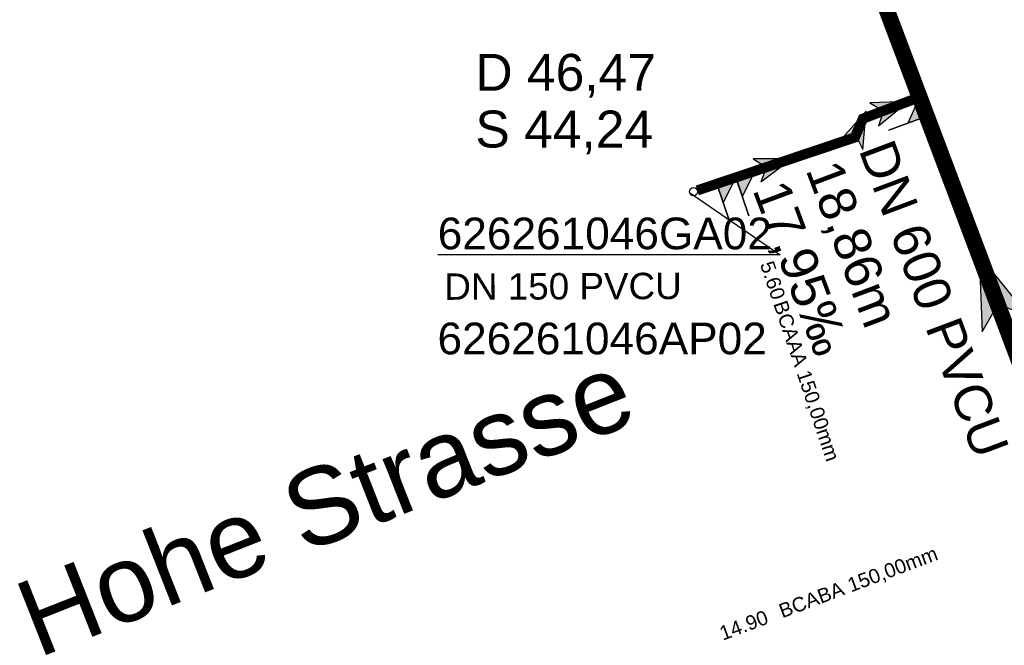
# Model space of a CAD drawing. Extents: x 356718 to 357658, y 5762241 to 5762615.
# Tile 12 of 157: x 356914 to 356938, y 5762370 to 5762386. Entities that reach past the tile are written whole.
import ezdxf
from ezdxf.enums import TextEntityAlignment as Align

# ---------------------------------------------------------------- set-up
doc = ezdxf.new("R2010")
doc.units = 0
doc.header["$MEASUREMENT"] = 0
doc.linetypes.add('AUSGEZOGEN', pattern=[0])
doc.linetypes.add('STRICHPUNKT', pattern=[5, 2, -1, 1, -1])
doc.layers.get('0').update_dxf_attribs({"linetype": 'AUSGEZOGEN'})
for name, color, linetype, true_color in [('111_00131_Symbol', 7, 'AUSGEZOGEN', 0x000000), ('114_00133_Schachtnummer', 7, 'AUSGEZOGEN', 0x000000), ('114_10391_Deckelhoehe', 7, 'AUSGEZOGEN', 0x000000), ('114_10393_Sohlhoehe', 7, 'AUSGEZOGEN', 0x000000), ('121_10376_Haltungen_Mischwasser', 6, 'STRICHPUNKT', 0xff00ff), ('121_10399_Haltungen_Mischwasser', 6, 'STRICHPUNKT', 0xff00ff), ('123_00048_Fliessrichtungspfeil', 7, 'AUSGEZOGEN', 0x000000), ('123_00137_Fliessrichtungspfeil', 7, 'AUSGEZOGEN', 0x000000), ('124_10395_Standard1', 7, 'AUSGEZOGEN', 0x000000), ('124_10626_Standard__Laenge____1', 7, 'AUSGEZOGEN', 0x000000), ('141_10677_Stutzen__alle__aus_DW', 7, 'AUSGEZOGEN', 0x000000), ('141_10868_Stutzen__141_', 7, 'AUSGEZOGEN', 0x000000), ('156_10394_Strassennamen_1_500', 7, 'AUSGEZOGEN', 0x000000)]:
    doc.layers.add(name, color=color, linetype=linetype, true_color=true_color)
doc.styles.add('ARIAL', font='arial.ttf', dxfattribs={"height": 1.5})
doc.styles.get("Standard").update_dxf_attribs({"font": 'arial.ttf', "height": 1})

# ---------------------------------------------------------------- blocks, each defined once
blk = doc.blocks.new('F00')
at = {"color": 0}
blk.add_circle((0, 0), 0.1, dxfattribs=at)
blk = doc.blocks.new('FLI')
at = {"color": 0, "linetype": 'AUSGEZOGEN'}
blk.add_lwpolyline([(-0.4, 0), (-0.9, -0.6), (0.9, 0), (-0.9, 0.6), (-0.4, 0)], close=True, dxfattribs=at)
at = {"color": 0}
for points in [[(-0.4, 0), (0.9, 0), (-0.9, 0.6)], [(-0.9, -0.6), (0.9, 0), (-0.4, 0)]]:
    blk.add_solid(points, dxfattribs=at)

msp = doc.modelspace()

# ---------------------------------------------------------------- linework, layer by layer
at = {"layer": '114_00133_Schachtnummer', "color": 18, "linetype": 'AUSGEZOGEN', "true_color": 0x000000}
msp.add_lwpolyline([(356930.475, 5762381.245), (356932.71, 5762379.713), (356924.255, 5762379.713)], dxfattribs=at)
at = {"layer": '121_10376_Haltungen_Mischwasser', "color": 6, "linetype": 'STRICHPUNKT', "true_color": 0xff00ff, "const_width": 0.4}
msp.add_lwpolyline([(356941.022, 5762370.699), (356934.868, 5762387.02)], dxfattribs=at)
at = {"layer": '121_10399_Haltungen_Mischwasser', "color": 6, "linetype": 'STRICHPUNKT', "true_color": 0xff00ff, "const_width": 0.25}
msp.add_lwpolyline([(356930.667, 5762381.301), (356934.557, 5762382.608), (356934.756, 5762383.071), (356936.063, 5762383.569)], dxfattribs=at)
at = {"layer": '141_10677_Stutzen__alle__aus_DW', "color": 18, "linetype": 'AUSGEZOGEN', "true_color": 0x000000}
for points in [[(356931.147, 5762381.462), (356931.306, 5762380.988), (356931.621, 5762381.621)], [(356931.147, 5762381.462), (356931.466, 5762380.514)]]:
    msp.add_lwpolyline(points, close=True, dxfattribs=at)
at = {"layer": '141_10677_Stutzen__alle__aus_DW', "color": 18, "true_color": 0x000000}
msp.add_solid([(356931.147, 5762381.462), (356931.306, 5762380.988), (356931.621, 5762381.621)], dxfattribs=at)
at = {"layer": '141_10868_Stutzen__141_', "color": 18, "linetype": 'AUSGEZOGEN', "true_color": 0x000000}
for points in [[(356936.332, 5762383.137), (356936.156, 5762383.605), (356935.864, 5762382.961)], [(356936.332, 5762383.137), (356935.396, 5762382.784)], [(356931.621, 5762381.621), (356931.78, 5762381.148), (356932.095, 5762381.781)], [(356931.621, 5762381.621), (356931.939, 5762380.674)]]:
    msp.add_lwpolyline(points, close=True, dxfattribs=at)
at = {"layer": '141_10868_Stutzen__141_', "color": 18, "true_color": 0x000000}
for points in [[(356936.332, 5762383.137), (356936.156, 5762383.605), (356935.864, 5762382.961)], [(356931.621, 5762381.621), (356931.78, 5762381.148), (356932.095, 5762381.781)]]:
    msp.add_solid(points, dxfattribs=at)

# ---------------------------------------------------------------- block references
at = {"layer": '111_00131_Symbol', "color": 18, "true_color": 0x000000, "rotation": 290.7}
msp.add_blockref('F00', (356936.156, 5762383.605), dxfattribs=at)
at = {"layer": '111_00131_Symbol', "color": 18, "true_color": 0x000000}
msp.add_blockref('F00', (356930.572, 5762381.269), dxfattribs=at)
at = {"layer": '123_00048_Fliessrichtungspfeil', "color": 18, "true_color": 0x000000, "rotation": 110.6}
msp.add_blockref('FLI', (356937.945, 5762378.86), dxfattribs=at)
at = {"layer": '123_00137_Fliessrichtungspfeil', "color": 18, "true_color": 0x000000, "xscale": 0.5, "yscale": 0.5, "zscale": 0.5}
for p, rotation in [((356935.456, 5762383.338), 20.8), ((356934.657, 5762382.84), 66.79999999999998), ((356932.565, 5762381.939), 18.5)]:
    msp.add_blockref('FLI', p, dxfattribs=dict(at, rotation=rotation))

# ---------------------------------------------------------------- texts
at = {"layer": '114_00133_Schachtnummer', "color": 18, "true_color": 0x000000, "style": 'ARIAL'}
for s, p in [('626261046GA02', (356924.255, 5762380.629)), ('626261046AP02', (356924.25, 5762378.037))]:
    msp.add_text(s, height=0.78136, dxfattribs=at).set_placement(p, align=Align.TOP_LEFT)
at = {"layer": '114_10391_Deckelhoehe', "color": 18, "true_color": 0x000000, "style": 'ARIAL'}
msp.add_text('D 46,47', height=0.9116, dxfattribs=at).set_placement((356925.186, 5762384.671), align=Align.TOP_LEFT)
at = {"layer": '114_10393_Sohlhoehe', "color": 18, "true_color": 0x000000, "style": 'ARIAL'}
msp.add_text('S 44,24', height=0.9116, dxfattribs=at).set_placement((356925.186, 5762383.271), align=Align.TOP_LEFT)
at = {"layer": '124_10395_Standard1', "color": 18, "true_color": 0x000000, "style": 'ARIAL'}
for s, height, p in [('DN 600 PVCU', 0.91158, (356935.498, 5762382.625)), ('18,86m', 0.9116, (356934.188, 5762382.131)), ('17,95‰', 0.9116, (356932.878, 5762381.637))]:
    msp.add_text(s, height=height, rotation=290.6, dxfattribs=at).set_placement(p, align=Align.TOP_LEFT)
at = {"layer": '124_10626_Standard__Laenge____1', "color": 18, "true_color": 0x000000, "style": 'ARIAL'}
msp.add_text('DN 150 PVCU', height=0.65113, rotation=0.2, dxfattribs=at).set_placement((356924.417, 5762379.25), align=Align.TOP_LEFT)
at = {"layer": '141_10677_Stutzen__alle__aus_DW', "color": 18, "true_color": 0x000000}
msp.add_text('5.60', height=0.00707, rotation=288.6, dxfattribs=at).set_placement((356931.681, 5762379.888), align=Align.TOP_RIGHT)
msp.add_text('BCAAA 150,00mm', height=0.00707, rotation=288.6, dxfattribs=at).set_placement((356931.681, 5762379.887), align=Align.TOP_LEFT)
at = {"layer": '141_10868_Stutzen__141_', "color": 18, "true_color": 0x000000}
msp.add_text('5.60', height=0.3533, rotation=288.6, dxfattribs=at).set_placement((356932.852, 5762378.682), align=Align.TOP_RIGHT)
for s, height, rotation, p in [('BCAAA 150,00mm', 0.35326, 288.6, (356932.874, 5762378.618)), ('BCABA 150,00mm', 0.35326, 20.6, (356932.641, 5762371.069)), ('14.90', 0.3533, 20.6, (356931.173, 5762370.517))]:
    msp.add_text(s, height=height, rotation=rotation, dxfattribs=at).set_placement(p, align=Align.TOP_LEFT)
at = {"layer": '156_10394_Strassennamen_1_500', "color": 18, "true_color": 0x000000, "style": 'ARIAL'}
msp.add_text('Hohe Strasse', height=1.89022, rotation=21.5, dxfattribs=at).set_placement((356913.688, 5762371.511), align=Align.TOP_LEFT)

doc.saveas('drawing.dxf')
